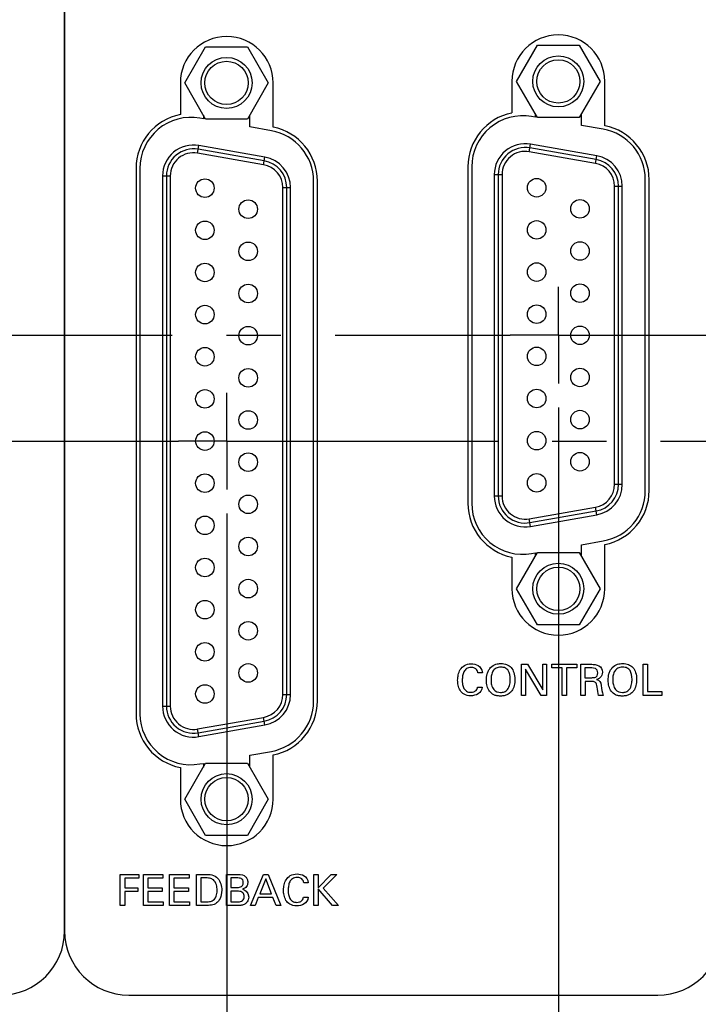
# Model space of a CAD drawing. Header units: inches. Extents: x 0 to 34, y 0 to 22.
# Tile 45 of 89: x 10.1 to 11.9, y 12.8 to 15.3. Entities that reach past the tile are written whole.
import ezdxf

# ---------------------------------------------------------------- set-up
doc = ezdxf.new("R2010")
doc.units = ezdxf.units.IN
doc.header["$LTSCALE"] = 1.87
doc.header["$MEASUREMENT"] = 0
doc.linetypes.add('CENTER', pattern=[0.6, 0.375, -0.075, 0.075, -0.075])
doc.layers.get('0').update_dxf_attribs({"linetype": 'CONTINUOUS'})
for name, color, linetype in [('DATUMCURVES', 7, 'CONTINUOUS'), ('DEFAULT_1', 7, 'CENTER'), ('DIMENSIONS', 7, 'CONTINUOUS')]:
    doc.layers.add(name, color=color, linetype=linetype)
doc.styles.get("Standard").update_dxf_attribs({"font": 'txt', "width": 0.8})
doc.dimstyles.new('DIMSTYLE_1', dxfattribs={"dimtxt": 0.125, "dimasz": 0.18, "dimexe": 0.18, "dimexo": 0.0625, "dimgap": 0.09, "dimtad": 0, "dimtih": 1, "dimtoh": 1, "dimdec": 3, "dimzin": 4, "dimdsep": 46, "dimtxsty": 'STANDARD', "dimblk": '_FILLED', "dimblk1": '_FILLED', "dimblk2": '_FILLED', "dimcen": 0.09, "dimadec": 0, "dimazin": 0, "dimtp": 0.001, "dimtm": 0.001, "dimtfac": 1, "dimtdec": 3, "dimtofl": 0, "dimtmove": 0, "dimatfit": 3, "dimldrblk": '_FILLED', "dimfxl": 1, "dimtolj": 1, "dimtzin": 4, "dimarcsym": 0})

# ---------------------------------------------------------------- blocks, each defined once
blk = doc.blocks.new('*D8')
at = {"layer": 'DIMENSIONS', "color": 2, "linetype": 'CONTINUOUS'}
blk.add_line((10.6827, 14.0311), (10.6827, 11.6911), dxfattribs=at)
at = {"layer": 'DIMENSIONS', "color": 2, "linetype": 'CONTINUOUS', "width": 0.8}
for s, p in [(']', (10.7452, 11.5286)), ('165.16', (10.7452, 10.9286)), ('[', (10.7452, 10.8286)), ('6.503', (10.7452, 10.2036))]:
    blk.add_text(s, height=0.125, rotation=90, dxfattribs=at).set_placement(p)
blk = doc.blocks.new('_FILLED')
at = {"color": 0, "linetype": 'BYBLOCK'}
blk.add_solid([(0, 0), (-1, 0.174), (-1, -0.174)], dxfattribs=at)
blk = doc.blocks.new('*D9')
at = {"layer": 'DIMENSIONS', "color": 2, "linetype": 'CONTINUOUS'}
blk.add_line((11.5407, 14.3051), (11.5407, 11.6911), dxfattribs=at)
at = {"layer": 'DIMENSIONS', "color": 2, "linetype": 'CONTINUOUS', "width": 0.8}
for s, p in [(']', (11.6032, 11.5286)), ('186.96', (11.6032, 10.9286)), ('[', (11.6032, 10.8286)), ('7.361', (11.6032, 10.2036))]:
    blk.add_text(s, height=0.125, rotation=90, dxfattribs=at).set_placement(p)
blk = doc.blocks.new('*D10')
at = {"layer": 'DIMENSIONS', "color": 2, "linetype": 'CONTINUOUS'}
blk.add_line((12.3827, 14.0311), (12.3827, 11.6911), dxfattribs=at)
at = {"layer": 'DIMENSIONS', "color": 2, "linetype": 'CONTINUOUS', "width": 0.8}
for s, p in [(']', (12.4452, 11.5286)), ('208.34', (12.4452, 10.9286)), ('[', (12.4452, 10.8286)), ('8.203', (12.4452, 10.2036))]:
    blk.add_text(s, height=0.125, rotation=90, dxfattribs=at).set_placement(p)
blk = doc.blocks.new('*D11')
at = {"layer": 'DIMENSIONS', "color": 2, "linetype": 'CONTINUOUS'}
blk.add_line((13.2407, 14.3051), (13.2407, 11.6911), dxfattribs=at)
at = {"layer": 'DIMENSIONS', "color": 2, "linetype": 'CONTINUOUS', "width": 0.8}
for s, p in [(']', (13.3032, 11.5286)), ('230.14', (13.3032, 10.9286)), ('[', (13.3032, 10.8286)), ('9.061', (13.3032, 10.2036))]:
    blk.add_text(s, height=0.125, rotation=90, dxfattribs=at).set_placement(p)

msp = doc.modelspace()

# ---------------------------------------------------------------- linework, layer by layer
at = {"color": 7, "linetype": 'CONTINUOUS'}
for p, q in [((10.5742, 15.1446), (10.6282, 15.2381)), ((10.6282, 15.2381), (10.7362, 15.2381)), ((10.7362, 15.2381), (10.7902, 15.1446)), ((11.4322, 15.1486), (11.4862, 15.2421)), ((11.4862, 15.2421), (11.5942, 15.2421)), ((11.5942, 15.2421), (11.6482, 15.1486)), ((11.4202, 15.1486), (11.4202, 15.0669)), ((11.4862, 15.0551), (11.4322, 15.1486)), ((11.6482, 15.1486), (11.5942, 15.0551)), ((11.6602, 15.0341), (11.6602, 15.1486)), ((10.5627, 15.1446), (10.5627, 15.063)), ((10.6282, 15.0511), (10.5742, 15.1446)), ((10.7902, 15.1446), (10.7362, 15.0511)), ((10.8027, 15.0303), (10.8027, 15.1446)), ((10.6222, 15.052), (10.6131, 15.0536)), ((10.6222, 15.0616), (10.6222, 15.052)), ((10.7362, 15.0511), (10.6282, 15.0511)), ((10.7422, 15.0309), (10.7422, 15.0616)), ((11.4802, 15.056), (11.4711, 15.0576)), ((11.4802, 15.0656), (11.4802, 15.056)), ((11.5942, 15.0551), (11.4862, 15.0551)), ((11.6002, 15.0349), (11.6002, 15.0656)), ((10.7981, 15.021), (10.7422, 15.0309)), ((11.6561, 15.025), (11.6002, 15.0349)), ((10.6071, 14.9632), (10.6106, 14.9829)), ((10.7799, 14.9429), (10.6088, 14.9731)), ((10.7816, 14.9528), (10.6106, 14.9829)), ((11.4651, 14.9667), (11.4686, 14.9864)), ((11.6379, 14.9464), (11.4668, 14.9766)), ((11.6396, 14.9563), (11.4686, 14.9864)), ((10.7781, 14.9331), (10.6071, 14.9632)), ((10.7781, 14.9331), (10.7816, 14.9528)), ((11.6361, 14.9366), (11.4651, 14.9667)), ((11.6361, 14.9366), (11.6396, 14.9563)), ((10.4482, 14.9236), (10.4482, 13.5136)), ((10.4582, 14.9236), (10.4582, 13.5136)), ((11.3062, 14.9276), (11.3062, 14.0576)), ((11.3162, 14.9276), (11.3162, 14.0576)), ((10.5167, 14.9041), (10.5367, 14.9041)), ((10.5167, 14.9041), (10.5167, 13.5331)), ((10.5267, 14.9041), (10.5267, 13.5331)), ((10.5367, 14.9041), (10.5367, 13.5331)), ((11.3747, 14.9076), (11.3947, 14.9076)), ((11.3747, 14.9076), (11.3747, 14.0766)), ((11.3847, 14.9076), (11.3847, 14.0766)), ((11.3947, 14.9076), (11.3947, 14.0766)), ((11.7652, 14.0903), (11.7652, 14.895)), ((11.7752, 14.0906), (11.7752, 14.8946)), ((10.8277, 14.874), (10.8477, 14.874)), ((10.8277, 13.5633), (10.8277, 14.874)), ((10.8377, 13.5633), (10.8377, 14.874)), ((10.8477, 13.5633), (10.8477, 14.874)), ((10.9072, 13.5463), (10.9072, 14.891)), ((10.9172, 13.5466), (10.9172, 14.8906)), ((11.6857, 14.8775), (11.7057, 14.8775)), ((11.6857, 14.1068), (11.6857, 14.8775)), ((11.6957, 14.1068), (11.6957, 14.8775)), ((11.7057, 14.1068), (11.7057, 14.8775)), ((11.6857, 14.1068), (11.7057, 14.1068)), ((11.3747, 14.0766), (11.3947, 14.0766)), ((11.4651, 14.0176), (11.6361, 14.0477)), ((11.4668, 14.0077), (11.6379, 14.0379)), ((11.4686, 13.9979), (11.6396, 14.028)), ((11.6396, 14.028), (11.6361, 14.0477)), ((11.4686, 13.9979), (11.4651, 14.0176)), ((11.6002, 13.9504), (11.6561, 13.9603)), ((11.4322, 13.8366), (11.4862, 13.9301)), ((11.4711, 13.9276), (11.4802, 13.9292)), ((11.4802, 13.9292), (11.4802, 13.9197)), ((11.4862, 13.9301), (11.5942, 13.9301)), ((11.5942, 13.9301), (11.6482, 13.8366)), ((11.6002, 13.9197), (11.6002, 13.9504)), ((11.6602, 13.8366), (11.6602, 13.9512)), ((11.4202, 13.9184), (11.4202, 13.8366)), ((11.4862, 13.7431), (11.4322, 13.8366)), ((11.6482, 13.8366), (11.5942, 13.7431)), ((11.5942, 13.7431), (11.4862, 13.7431)), ((10.8277, 13.5633), (10.8477, 13.5633)), ((10.5167, 13.5331), (10.5367, 13.5331)), ((10.6071, 13.4741), (10.7781, 13.5042)), ((10.6088, 13.4642), (10.7799, 13.4944)), ((10.7816, 13.4845), (10.7781, 13.5042)), ((10.6106, 13.4544), (10.6071, 13.4741)), ((10.6106, 13.4544), (10.7816, 13.4845)), ((10.7422, 13.4064), (10.7981, 13.4163)), ((10.7422, 13.3757), (10.7422, 13.4064)), ((10.8027, 13.2926), (10.8027, 13.407)), ((10.5627, 13.3743), (10.5627, 13.2926)), ((10.5742, 13.2926), (10.6282, 13.3861)), ((10.6131, 13.3836), (10.6222, 13.3852)), ((10.6222, 13.3852), (10.6222, 13.3757)), ((10.6282, 13.3861), (10.7362, 13.3861)), ((10.7362, 13.3861), (10.7902, 13.2926)), ((10.6282, 13.1991), (10.5742, 13.2926)), ((10.7902, 13.2926), (10.7362, 13.1991)), ((10.7362, 13.1991), (10.6282, 13.1991))]:
    msp.add_line(p, q, dxfattribs=at)
for centre, radius in [((10.6822, 15.1446), 0.066), ((10.6822, 15.1446), 0.056), ((11.5402, 15.1486), 0.066), ((11.5402, 15.1486), 0.056), ((10.6262, 14.8726), 0.024), ((11.4842, 14.8736), 0.024), ((11.5962, 14.8191), 0.024), ((10.7382, 14.8181), 0.024), ((10.6262, 14.7636), 0.024), ((11.4842, 14.7646), 0.024), ((10.7382, 14.7091), 0.024), ((11.5962, 14.7101), 0.024), ((10.6262, 14.6546), 0.024), ((11.4842, 14.6556), 0.024), ((10.7382, 14.6001), 0.024), ((11.5962, 14.6011), 0.024), ((10.6262, 14.5456), 0.024), ((11.4842, 14.5466), 0.024), ((10.7382, 14.4911), 0.024), ((11.5962, 14.4921), 0.024), ((10.6262, 14.4366), 0.024), ((11.4842, 14.4376), 0.024), ((10.7382, 14.3821), 0.024), ((11.5962, 14.3831), 0.024), ((10.6262, 14.3276), 0.024), ((11.4842, 14.3286), 0.024), ((10.7382, 14.2731), 0.024), ((11.5962, 14.2741), 0.024), ((10.6262, 14.2186), 0.024), ((11.4842, 14.2196), 0.024), ((10.7382, 14.1641), 0.024), ((11.5962, 14.1651), 0.024), ((10.6262, 14.1096), 0.024), ((11.4842, 14.1106), 0.024), ((10.7382, 14.0551), 0.024), ((10.6262, 14.0006), 0.024), ((10.7382, 13.9461), 0.024), ((10.6262, 13.8916), 0.024), ((11.5402, 13.8366), 0.066), ((11.5402, 13.8366), 0.056), ((10.7382, 13.8371), 0.024), ((10.6262, 13.7826), 0.024), ((10.7382, 13.7281), 0.024), ((10.6262, 13.6736), 0.024), ((10.7382, 13.6191), 0.024), ((10.6262, 13.5646), 0.024), ((10.6822, 13.2926), 0.066), ((10.6822, 13.2926), 0.056)]:
    msp.add_circle(centre, radius, dxfattribs=at)
for centre, radius, start, end in [((10.6827, 15.1446), 0.12, 0, 180), ((11.5402, 15.1486), 0.12, 0, 180), ((10.5902, 14.9236), 0.142, 101.1666, 180), ((10.5902, 14.9236), 0.132, 80, 180), ((11.4482, 14.9276), 0.142, 101.3723, 180), ((11.4482, 14.9276), 0.132, 80, 180), ((10.7752, 14.891), 0.132, 0, 80), ((10.7747, 14.8906), 0.1425, 0, 78.6839), ((11.6332, 14.895), 0.132, 0, 80), ((11.6332, 14.8946), 0.142, 0, 79.039), ((10.5967, 14.9041), 0.08, 80, 180), ((10.5967, 14.9041), 0.07, 80, 180), ((11.4547, 14.9076), 0.08, 80, 180), ((11.4547, 14.9076), 0.07, 80, 180), ((10.5967, 14.9041), 0.06, 80, 180), ((10.7677, 14.874), 0.08, 0, 80), ((11.4547, 14.9076), 0.06, 80, 180), ((11.6257, 14.8775), 0.07, 0, 80), ((11.6257, 14.8775), 0.08, 0, 80), ((10.7677, 14.874), 0.06, 0, 80), ((10.7677, 14.874), 0.07, 0, 80), ((11.6257, 14.8775), 0.06, 0, 80), ((11.6257, 14.1068), 0.06, 280, 360), ((11.6257, 14.1068), 0.07, 280, 360), ((11.6257, 14.1068), 0.08, 280, 360), ((11.6332, 14.0903), 0.132, 280, 360), ((11.6332, 14.0906), 0.142, 280.961, 360), ((11.4482, 14.0576), 0.142, 180, 258.6277), ((11.4482, 14.0576), 0.132, 180, 280), ((11.4547, 14.0766), 0.08, 180, 280), ((11.4547, 14.0766), 0.07, 180, 280), ((11.4547, 14.0766), 0.06, 180, 280), ((11.5402, 13.8366), 0.12, 180, 360), ((10.7677, 13.5633), 0.06, 280, 360), ((10.7677, 13.5633), 0.07, 280, 360), ((10.7677, 13.5633), 0.08, 280, 360), ((10.7752, 13.5463), 0.132, 280, 360), ((10.7747, 13.5466), 0.1425, 281.3161, 360), ((10.5967, 13.5331), 0.08, 180, 280), ((10.5967, 13.5331), 0.07, 180, 280), ((10.5967, 13.5331), 0.06, 180, 280), ((10.5902, 13.5136), 0.142, 180, 258.8334), ((10.5902, 13.5136), 0.132, 180, 280), ((10.6827, 13.2926), 0.12, 180, 360)]:
    msp.add_arc(centre, radius, start, end, dxfattribs=at)
at = {"layer": 'DATUMCURVES', "color": 40, "linetype": 'CONTINUOUS'}
for points in [[(10.2634, 12.9518, 0.334), (10.2634, 12.9518, 0.334), (10.2634, 16.6488, 0.334), (10.2634, 16.6488, 0.334)], [(10.2634, 16.6488, 0.334), (10.2634, 16.6488, 0.334), (10.2634, 12.9518, 0.334), (10.2634, 12.9518, 0.334)], [(11.4449, 13.6413, 0.334), (11.4449, 13.6413, 0.334), (11.4603, 13.6413, 0.334), (11.4603, 13.6413, 0.334)], [(11.4449, 13.5611, 0.334), (11.4449, 13.5611, 0.334), (11.4449, 13.6413, 0.334), (11.4449, 13.6413, 0.334)], [(11.4958, 13.5611, 0.334), (11.4958, 13.5611, 0.334), (11.455, 13.6292, 0.334), (11.455, 13.6292, 0.334)], [(11.455, 13.6292, 0.334), (11.455, 13.6292, 0.334), (11.455, 13.5611, 0.334), (11.455, 13.5611, 0.334)], [(11.4603, 13.6413, 0.334), (11.4603, 13.6413, 0.334), (11.4998, 13.575, 0.334), (11.4998, 13.575, 0.334)], [(11.4998, 13.575, 0.334), (11.4998, 13.575, 0.334), (11.4998, 13.6413, 0.334), (11.4998, 13.6413, 0.334)], [(11.4998, 13.6413, 0.334), (11.4998, 13.6413, 0.334), (11.51, 13.6413, 0.334), (11.51, 13.6413, 0.334)], [(11.51, 13.6413, 0.334), (11.51, 13.6413, 0.334), (11.51, 13.5611, 0.334), (11.51, 13.5611, 0.334)], [(11.5231, 13.6319, 0.334), (11.5231, 13.6319, 0.334), (11.5231, 13.6413, 0.334), (11.5231, 13.6413, 0.334)], [(11.5231, 13.6413, 0.334), (11.5231, 13.6413, 0.334), (11.5879, 13.6413, 0.334), (11.5879, 13.6413, 0.334)], [(11.55, 13.6319, 0.334), (11.55, 13.6319, 0.334), (11.5231, 13.6319, 0.334), (11.5231, 13.6319, 0.334)], [(11.55, 13.5611, 0.334), (11.55, 13.5611, 0.334), (11.55, 13.6319, 0.334), (11.55, 13.6319, 0.334)], [(11.5879, 13.6319, 0.334), (11.5879, 13.6319, 0.334), (11.561, 13.6319, 0.334), (11.561, 13.6319, 0.334)], [(11.561, 13.6319, 0.334), (11.561, 13.6319, 0.334), (11.561, 13.5611, 0.334), (11.561, 13.5611, 0.334)], [(11.5879, 13.6413, 0.334), (11.5879, 13.6413, 0.334), (11.5879, 13.6319, 0.334), (11.5879, 13.6319, 0.334)], [(11.5982, 13.6413, 0.334), (11.5982, 13.6413, 0.334), (11.6269, 13.6413, 0.334), (11.6269, 13.6413, 0.334)], [(11.5982, 13.5611, 0.334), (11.5982, 13.5611, 0.334), (11.5982, 13.6413, 0.334), (11.5982, 13.6413, 0.334)], [(11.6265, 13.632, 0.334), (11.6265, 13.632, 0.334), (11.609, 13.632, 0.334), (11.609, 13.632, 0.334)], [(11.609, 13.632, 0.334), (11.609, 13.632, 0.334), (11.609, 13.6068, 0.334), (11.609, 13.6068, 0.334)], [(11.6425, 13.619, 0.334), (11.6425, 13.632, 0.334), (11.631, 13.632, 0.334), (11.6265, 13.632, 0.334)], [(11.7595, 13.6413, 0.334), (11.7595, 13.6413, 0.334), (11.7705, 13.6413, 0.334), (11.7705, 13.6413, 0.334)], [(11.7595, 13.5611, 0.334), (11.7595, 13.5611, 0.334), (11.7595, 13.6413, 0.334), (11.7595, 13.6413, 0.334)], [(11.7705, 13.6413, 0.334), (11.7705, 13.6413, 0.334), (11.7705, 13.571, 0.334), (11.7705, 13.571, 0.334)], [(11.3438, 13.6196, 0.334), (11.3438, 13.6196, 0.334), (11.3319, 13.6196, 0.334), (11.3319, 13.6196, 0.334)], [(11.609, 13.6068, 0.334), (11.609, 13.6068, 0.334), (11.6265, 13.6068, 0.334), (11.6265, 13.6068, 0.334)], [(11.6232, 13.5973, 0.334), (11.6232, 13.5973, 0.334), (11.6092, 13.5973, 0.334), (11.6092, 13.5973, 0.334)], [(11.6092, 13.5973, 0.334), (11.6092, 13.5973, 0.334), (11.6092, 13.5611, 0.334), (11.6092, 13.5611, 0.334)], [(11.6265, 13.6068, 0.334), (11.6278, 13.6068, 0.334), (11.6341, 13.6068, 0.334), (11.6371, 13.6085, 0.334)], [(11.6371, 13.6085, 0.334), (11.6387, 13.6094, 0.334), (11.6425, 13.6123, 0.334), (11.6425, 13.619, 0.334)], [(11.6391, 13.6018, 0.334), (11.6468, 13.5998, 0.334), (11.6502, 13.5963, 0.334), (11.6513, 13.5863, 0.334)], [(11.3313, 13.5822, 0.334), (11.3313, 13.5822, 0.334), (11.3435, 13.5822, 0.334), (11.3435, 13.5822, 0.334)], [(11.6513, 13.5863, 0.334), (11.6524, 13.5769, 0.334), (11.6532, 13.57, 0.334), (11.6563, 13.5611, 0.334)], [(11.7705, 13.571, 0.334), (11.7705, 13.571, 0.334), (11.8079, 13.571, 0.334), (11.8079, 13.571, 0.334)], [(11.8079, 13.571, 0.334), (11.8079, 13.571, 0.334), (11.8079, 13.5611, 0.334), (11.8079, 13.5611, 0.334)], [(11.455, 13.5611, 0.334), (11.455, 13.5611, 0.334), (11.4449, 13.5611, 0.334), (11.4449, 13.5611, 0.334)], [(11.51, 13.5611, 0.334), (11.51, 13.5611, 0.334), (11.4958, 13.5611, 0.334), (11.4958, 13.5611, 0.334)], [(11.561, 13.5611, 0.334), (11.561, 13.5611, 0.334), (11.55, 13.5611, 0.334), (11.55, 13.5611, 0.334)], [(11.6092, 13.5611, 0.334), (11.6092, 13.5611, 0.334), (11.5982, 13.5611, 0.334), (11.5982, 13.5611, 0.334)], [(11.6563, 13.5611, 0.334), (11.6563, 13.5611, 0.334), (11.6444, 13.5611, 0.334), (11.6444, 13.5611, 0.334)], [(11.8079, 13.5611, 0.334), (11.8079, 13.5611, 0.334), (11.7595, 13.5611, 0.334), (11.7595, 13.5611, 0.334)], [(10.4075, 13.0981, 0.334), (10.4075, 13.0981, 0.334), (10.4553, 13.0981, 0.334), (10.4553, 13.0981, 0.334)], [(10.4075, 13.0179, 0.334), (10.4075, 13.0179, 0.334), (10.4075, 13.0981, 0.334), (10.4075, 13.0981, 0.334)], [(10.4553, 13.0886, 0.334), (10.4553, 13.0886, 0.334), (10.4189, 13.0886, 0.334), (10.4189, 13.0886, 0.334)], [(10.4189, 13.0886, 0.334), (10.4189, 13.0886, 0.334), (10.4189, 13.0636, 0.334), (10.4189, 13.0636, 0.334)], [(10.4553, 13.0981, 0.334), (10.4553, 13.0981, 0.334), (10.4553, 13.0886, 0.334), (10.4553, 13.0886, 0.334)], [(10.4672, 13.0981, 0.334), (10.4672, 13.0981, 0.334), (10.5175, 13.0981, 0.334), (10.5175, 13.0981, 0.334)], [(10.4672, 13.0179, 0.334), (10.4672, 13.0179, 0.334), (10.4672, 13.0981, 0.334), (10.4672, 13.0981, 0.334)], [(10.5175, 13.0886, 0.334), (10.5175, 13.0886, 0.334), (10.4783, 13.0886, 0.334), (10.4783, 13.0886, 0.334)], [(10.4783, 13.0886, 0.334), (10.4783, 13.0886, 0.334), (10.4783, 13.0636, 0.334), (10.4783, 13.0636, 0.334)], [(10.5175, 13.0981, 0.334), (10.5175, 13.0981, 0.334), (10.5175, 13.0886, 0.334), (10.5175, 13.0886, 0.334)], [(10.5351, 13.0981, 0.334), (10.5351, 13.0981, 0.334), (10.5854, 13.0981, 0.334), (10.5854, 13.0981, 0.334)], [(10.5351, 13.0179, 0.334), (10.5351, 13.0179, 0.334), (10.5351, 13.0981, 0.334), (10.5351, 13.0981, 0.334)], [(10.5854, 13.0886, 0.334), (10.5854, 13.0886, 0.334), (10.5462, 13.0886, 0.334), (10.5462, 13.0886, 0.334)], [(10.5462, 13.0886, 0.334), (10.5462, 13.0886, 0.334), (10.5462, 13.0636, 0.334), (10.5462, 13.0636, 0.334)], [(10.5854, 13.0981, 0.334), (10.5854, 13.0981, 0.334), (10.5854, 13.0886, 0.334), (10.5854, 13.0886, 0.334)], [(10.6043, 13.0981, 0.334), (10.6043, 13.0981, 0.334), (10.6275, 13.0981, 0.334), (10.6275, 13.0981, 0.334)], [(10.6043, 13.0179, 0.334), (10.6043, 13.0179, 0.334), (10.6043, 13.0981, 0.334), (10.6043, 13.0981, 0.334)], [(10.6288, 13.0889, 0.334), (10.6288, 13.0889, 0.334), (10.6154, 13.0889, 0.334), (10.6154, 13.0889, 0.334)], [(10.6154, 13.0889, 0.334), (10.6154, 13.0889, 0.334), (10.6154, 13.027, 0.334), (10.6154, 13.027, 0.334)], [(10.6825, 13.0981, 0.334), (10.6825, 13.0981, 0.334), (10.7112, 13.0981, 0.334), (10.7112, 13.0981, 0.334)], [(10.6825, 13.0179, 0.334), (10.6825, 13.0179, 0.334), (10.6825, 13.0981, 0.334), (10.6825, 13.0981, 0.334)], [(10.7093, 13.089, 0.334), (10.7093, 13.089, 0.334), (10.6933, 13.089, 0.334), (10.6933, 13.089, 0.334)], [(10.6933, 13.089, 0.334), (10.6933, 13.089, 0.334), (10.6933, 13.0642, 0.334), (10.6933, 13.0642, 0.334)], [(10.7443, 13.0179, 0.334), (10.7443, 13.0179, 0.334), (10.7781, 13.0981, 0.334), (10.7781, 13.0981, 0.334)], [(10.7835, 13.0871, 0.334), (10.7835, 13.0871, 0.334), (10.768, 13.0477, 0.334), (10.768, 13.0477, 0.334)], [(10.7781, 13.0981, 0.334), (10.7781, 13.0981, 0.334), (10.79, 13.0981, 0.334), (10.79, 13.0981, 0.334)], [(10.7983, 13.0477, 0.334), (10.7983, 13.0477, 0.334), (10.7835, 13.0871, 0.334), (10.7835, 13.0871, 0.334)], [(10.79, 13.0981, 0.334), (10.79, 13.0981, 0.334), (10.8224, 13.0179, 0.334), (10.8224, 13.0179, 0.334)], [(10.908, 13.0981, 0.334), (10.908, 13.0981, 0.334), (10.919, 13.0981, 0.334), (10.919, 13.0981, 0.334)], [(10.908, 13.0179, 0.334), (10.908, 13.0179, 0.334), (10.908, 13.0981, 0.334), (10.908, 13.0981, 0.334)], [(10.919, 13.0981, 0.334), (10.919, 13.0981, 0.334), (10.919, 13.063, 0.334), (10.919, 13.063, 0.334)], [(10.919, 13.063, 0.334), (10.919, 13.063, 0.334), (10.9524, 13.0981, 0.334), (10.9524, 13.0981, 0.334)], [(10.9676, 13.0981, 0.334), (10.9676, 13.0981, 0.334), (10.9318, 13.0622, 0.334), (10.9318, 13.0622, 0.334)], [(10.9524, 13.0981, 0.334), (10.9524, 13.0981, 0.334), (10.9676, 13.0981, 0.334), (10.9676, 13.0981, 0.334)], [(10.4189, 13.0636, 0.334), (10.4189, 13.0636, 0.334), (10.4532, 13.0636, 0.334), (10.4532, 13.0636, 0.334)], [(10.4532, 13.0636, 0.334), (10.4532, 13.0636, 0.334), (10.4532, 13.0543, 0.334), (10.4532, 13.0543, 0.334)], [(10.4783, 13.0636, 0.334), (10.4783, 13.0636, 0.334), (10.5157, 13.0636, 0.334), (10.5157, 13.0636, 0.334)], [(10.5157, 13.0636, 0.334), (10.5157, 13.0636, 0.334), (10.5157, 13.0543, 0.334), (10.5157, 13.0543, 0.334)], [(10.5462, 13.0636, 0.334), (10.5462, 13.0636, 0.334), (10.5835, 13.0636, 0.334), (10.5835, 13.0636, 0.334)], [(10.5835, 13.0636, 0.334), (10.5835, 13.0636, 0.334), (10.5835, 13.0543, 0.334), (10.5835, 13.0543, 0.334)], [(10.6933, 13.0642, 0.334), (10.6933, 13.0642, 0.334), (10.7089, 13.0642, 0.334), (10.7089, 13.0642, 0.334)], [(10.8935, 13.0764, 0.334), (10.8935, 13.0764, 0.334), (10.8817, 13.0764, 0.334), (10.8817, 13.0764, 0.334)], [(10.956, 13.0179, 0.334), (10.956, 13.0179, 0.334), (10.919, 13.0604, 0.334), (10.919, 13.0604, 0.334)], [(10.919, 13.0604, 0.334), (10.919, 13.0604, 0.334), (10.919, 13.0179, 0.334), (10.919, 13.0179, 0.334)], [(10.9318, 13.0622, 0.334), (10.9318, 13.0622, 0.334), (10.9715, 13.0179, 0.334), (10.9715, 13.0179, 0.334)], [(10.4532, 13.0543, 0.334), (10.4532, 13.0543, 0.334), (10.4189, 13.0543, 0.334), (10.4189, 13.0543, 0.334)], [(10.4189, 13.0543, 0.334), (10.4189, 13.0543, 0.334), (10.4189, 13.0179, 0.334), (10.4189, 13.0179, 0.334)], [(10.5157, 13.0543, 0.334), (10.5157, 13.0543, 0.334), (10.4783, 13.0543, 0.334), (10.4783, 13.0543, 0.334)], [(10.4783, 13.0543, 0.334), (10.4783, 13.0543, 0.334), (10.4783, 13.0276, 0.334), (10.4783, 13.0276, 0.334)], [(10.5835, 13.0543, 0.334), (10.5835, 13.0543, 0.334), (10.5462, 13.0543, 0.334), (10.5462, 13.0543, 0.334)], [(10.5462, 13.0543, 0.334), (10.5462, 13.0543, 0.334), (10.5462, 13.0276, 0.334), (10.5462, 13.0276, 0.334)], [(10.7128, 13.0546, 0.334), (10.7128, 13.0546, 0.334), (10.6933, 13.0546, 0.334), (10.6933, 13.0546, 0.334)], [(10.6933, 13.0546, 0.334), (10.6933, 13.0546, 0.334), (10.6933, 13.0269, 0.334), (10.6933, 13.0269, 0.334)], [(10.7235, 13.0597, 0.334), (10.7282, 13.0584, 0.334), (10.7395, 13.0551, 0.334), (10.7395, 13.0397, 0.334)], [(10.7644, 13.0387, 0.334), (10.7644, 13.0387, 0.334), (10.7558, 13.0179, 0.334), (10.7558, 13.0179, 0.334)], [(10.8017, 13.0387, 0.334), (10.8017, 13.0387, 0.334), (10.7644, 13.0387, 0.334), (10.7644, 13.0387, 0.334)], [(10.768, 13.0477, 0.334), (10.768, 13.0477, 0.334), (10.7983, 13.0477, 0.334), (10.7983, 13.0477, 0.334)], [(10.8103, 13.0179, 0.334), (10.8103, 13.0179, 0.334), (10.8017, 13.0387, 0.334), (10.8017, 13.0387, 0.334)], [(10.8811, 13.039, 0.334), (10.8811, 13.039, 0.334), (10.8933, 13.039, 0.334), (10.8933, 13.039, 0.334)], [(10.4189, 13.0179, 0.334), (10.4189, 13.0179, 0.334), (10.4075, 13.0179, 0.334), (10.4075, 13.0179, 0.334)], [(10.5184, 13.0179, 0.334), (10.5184, 13.0179, 0.334), (10.4672, 13.0179, 0.334), (10.4672, 13.0179, 0.334)], [(10.4783, 13.0276, 0.334), (10.4783, 13.0276, 0.334), (10.5184, 13.0276, 0.334), (10.5184, 13.0276, 0.334)], [(10.5184, 13.0276, 0.334), (10.5184, 13.0276, 0.334), (10.5184, 13.0179, 0.334), (10.5184, 13.0179, 0.334)], [(10.5863, 13.0179, 0.334), (10.5863, 13.0179, 0.334), (10.5351, 13.0179, 0.334), (10.5351, 13.0179, 0.334)], [(10.5462, 13.0276, 0.334), (10.5462, 13.0276, 0.334), (10.5863, 13.0276, 0.334), (10.5863, 13.0276, 0.334)], [(10.5863, 13.0276, 0.334), (10.5863, 13.0276, 0.334), (10.5863, 13.0179, 0.334), (10.5863, 13.0179, 0.334)], [(10.6269, 13.0179, 0.334), (10.6269, 13.0179, 0.334), (10.6043, 13.0179, 0.334), (10.6043, 13.0179, 0.334)], [(10.6154, 13.027, 0.334), (10.6154, 13.027, 0.334), (10.6263, 13.027, 0.334), (10.6263, 13.027, 0.334)], [(10.7118, 13.0179, 0.334), (10.7118, 13.0179, 0.334), (10.6825, 13.0179, 0.334), (10.6825, 13.0179, 0.334)], [(10.6933, 13.0269, 0.334), (10.6933, 13.0269, 0.334), (10.7123, 13.0269, 0.334), (10.7123, 13.0269, 0.334)], [(10.7558, 13.0179, 0.334), (10.7558, 13.0179, 0.334), (10.7443, 13.0179, 0.334), (10.7443, 13.0179, 0.334)], [(10.8224, 13.0179, 0.334), (10.8224, 13.0179, 0.334), (10.8103, 13.0179, 0.334), (10.8103, 13.0179, 0.334)], [(10.919, 13.0179, 0.334), (10.919, 13.0179, 0.334), (10.908, 13.0179, 0.334), (10.908, 13.0179, 0.334)], [(10.9715, 13.0179, 0.334), (10.9715, 13.0179, 0.334), (10.956, 13.0179, 0.334), (10.956, 13.0179, 0.334)], [(10.0974, 12.7858, 0.334), (10.1887, 12.7858, 0.334), (10.2634, 12.8605, 0.334), (10.2634, 12.9518, 0.334)], [(10.2634, 12.9518, 0.334), (10.2634, 12.8605, 0.334), (10.338, 12.7858, 0.334), (10.4294, 12.7858, 0.334)], [(11.7973, 12.7858, 0.334), (11.8887, 12.7858, 0.334), (11.9633, 12.8605, 0.334), (11.9633, 12.9518, 0.334)], [(10.4294, 12.7858, 0.334), (10.4294, 12.7858, 0.334), (11.7973, 12.7858, 0.334), (11.7973, 12.7858, 0.334)]]:
    msp.add_open_spline(points, degree=3, dxfattribs=at)
for points, knots in [([(11.2803, 13.6081, 0.334), (11.2806, 13.6101, 0.334), (11.2817, 13.6166, 0.334), (11.2876, 13.633, 0.334), (11.3038, 13.6451, 0.334), (11.3343, 13.6402, 0.334), (11.343, 13.6288, 0.334), (11.3438, 13.6196, 0.334)], [0, 0, 0, 0, 0.085422, 0.284739, 0.683373, 0.841687, 1, 1, 1, 1]), ([(11.3319, 13.6196, 0.334), (11.3317, 13.621, 0.334), (11.3309, 13.6263, 0.334), (11.3245, 13.6321, 0.334), (11.316, 13.634, 0.334), (11.3077, 13.6329, 0.334), (11.301, 13.6296, 0.334), (11.2953, 13.6224, 0.334), (11.2922, 13.6112, 0.334), (11.2916, 13.6004, 0.334), (11.292, 13.5938, 0.334), (11.2925, 13.5907, 0.334)], [0, 0, 0, 0, 0.195699, 0.293549, 0.391398, 0.452608, 0.513818, 0.636237, 0.758657, 0.881077, 1, 1, 1, 1]), ([(11.4171, 13.5692, 0.334), (11.4147, 13.5667, 0.334), (11.4098, 13.563, 0.334), (11.4008, 13.5599, 0.334), (11.3908, 13.5589, 0.334), (11.3809, 13.5598, 0.334), (11.3707, 13.5632, 0.334), (11.3614, 13.5709, 0.334), (11.3556, 13.5846, 0.334), (11.3539, 13.599, 0.334), (11.3551, 13.6137, 0.334), (11.359, 13.625, 0.334), (11.3628, 13.6304, 0.334), (11.3648, 13.6327, 0.334)], [0, 0, 0, 0, 0.098381, 0.168654, 0.238926, 0.306193, 0.373461, 0.507996, 0.642531, 0.777066, 0.888533, 0.944266, 1, 1, 1, 1]), ([(11.3648, 13.6327, 0.334), (11.3691, 13.6375, 0.334), (11.3786, 13.6424, 0.334), (11.3942, 13.6441, 0.334), (11.407, 13.6416, 0.334), (11.4187, 13.6337, 0.334), (11.426, 13.6209, 0.334), (11.4285, 13.6038, 0.334), (11.4267, 13.5859, 0.334), (11.4222, 13.5752, 0.334), (11.4181, 13.5703, 0.334), (11.4171, 13.5692, 0.334)], [0, 0, 0, 0, 0.093801, 0.187602, 0.327604, 0.467605, 0.607607, 0.747608, 0.857344, 0.967079, 1, 1, 1, 1]), ([(11.416, 13.6021, 0.334), (11.416, 13.6112, 0.334), (11.4137, 13.6232, 0.334), (11.404, 13.6324, 0.334), (11.3937, 13.6346, 0.334), (11.3844, 13.6336, 0.334), (11.3771, 13.6308, 0.334), (11.3706, 13.6244, 0.334), (11.3668, 13.6136, 0.334), (11.3661, 13.605, 0.334), (11.3661, 13.6003, 0.334), (11.3661, 13.5998, 0.334)], [0, 0, 0, 0, 0.233289, 0.349934, 0.466579, 0.531337, 0.596096, 0.725614, 0.855132, 0.984649, 1, 1, 1, 1]), ([(11.6269, 13.6413, 0.334), (11.631, 13.6413, 0.334), (11.6482, 13.6406, 0.334), (11.6569, 13.6217, 0.334), (11.6494, 13.6051, 0.334), (11.6415, 13.6024, 0.334), (11.6391, 13.6018, 0.334)], [0, 0, 0, 0, 0.265602, 0.534407, 0.770988, 1, 1, 1, 1]), ([(11.732, 13.5692, 0.334), (11.7296, 13.5667, 0.334), (11.7247, 13.563, 0.334), (11.7157, 13.5599, 0.334), (11.7057, 13.5589, 0.334), (11.6958, 13.5598, 0.334), (11.6856, 13.5632, 0.334), (11.6763, 13.5709, 0.334), (11.6704, 13.5846, 0.334), (11.6688, 13.599, 0.334), (11.67, 13.6137, 0.334), (11.6739, 13.625, 0.334), (11.6777, 13.6304, 0.334), (11.6797, 13.6327, 0.334)], [0, 0, 0, 0, 0.098378, 0.168647, 0.238917, 0.306185, 0.373454, 0.50799, 0.642527, 0.777063, 0.888532, 0.944266, 1, 1, 1, 1]), ([(11.6797, 13.6327, 0.334), (11.684, 13.6375, 0.334), (11.6935, 13.6424, 0.334), (11.7091, 13.6441, 0.334), (11.7219, 13.6416, 0.334), (11.7336, 13.6337, 0.334), (11.7409, 13.6209, 0.334), (11.7433, 13.6038, 0.334), (11.7416, 13.5859, 0.334), (11.7371, 13.5752, 0.334), (11.733, 13.5703, 0.334), (11.732, 13.5692, 0.334)], [0, 0, 0, 0, 0.093787, 0.187573, 0.32758, 0.467587, 0.607593, 0.7476, 0.857339, 0.967078, 1, 1, 1, 1]), ([(11.7309, 13.6021, 0.334), (11.7309, 13.6112, 0.334), (11.7285, 13.6232, 0.334), (11.7189, 13.6324, 0.334), (11.7086, 13.6346, 0.334), (11.6993, 13.6336, 0.334), (11.6919, 13.6308, 0.334), (11.6855, 13.6244, 0.334), (11.6816, 13.6136, 0.334), (11.6809, 13.605, 0.334), (11.681, 13.6003, 0.334), (11.681, 13.5998, 0.334)], [0, 0, 0, 0, 0.233307, 0.349961, 0.466614, 0.531369, 0.596123, 0.725632, 0.855141, 0.98465, 1, 1, 1, 1]), ([(11.3435, 13.5822, 0.334), (11.3427, 13.5743, 0.334), (11.3348, 13.5631, 0.334), (11.3126, 13.5583, 0.334), (11.2951, 13.563, 0.334), (11.2853, 13.5737, 0.334), (11.2805, 13.5876, 0.334), (11.2797, 13.5988, 0.334), (11.28, 13.6055, 0.334), (11.2803, 13.6081, 0.334)], [0, 0, 0, 0, 0.14845, 0.296901, 0.44908, 0.60126, 0.753439, 0.905619, 1, 1, 1, 1]), ([(11.3661, 13.5998, 0.334), (11.3662, 13.5958, 0.334), (11.3671, 13.5873, 0.334), (11.3704, 13.5794, 0.334), (11.3732, 13.576, 0.334)], [0, 0, 0, 0, 0.470588, 1, 1, 1, 1]), ([(11.3732, 13.576, 0.334), (11.3778, 13.5703, 0.334), (11.3881, 13.5678, 0.334), (11.4008, 13.5695, 0.334), (11.4106, 13.5761, 0.334), (11.4157, 13.5904, 0.334), (11.416, 13.5994, 0.334), (11.416, 13.6021, 0.334)], [0, 0, 0, 0, 0.284608, 0.432124, 0.579639, 0.78982, 1, 1, 1, 1]), ([(11.6444, 13.5611, 0.334), (11.6427, 13.5664, 0.334), (11.6408, 13.5848, 0.334), (11.6382, 13.5955, 0.334), (11.6299, 13.5973, 0.334), (11.6232, 13.5973, 0.334)], [0, 0, 0, 0, 0.344394, 0.672197, 1, 1, 1, 1]), ([(11.681, 13.5998, 0.334), (11.6811, 13.5958, 0.334), (11.682, 13.5873, 0.334), (11.6853, 13.5794, 0.334), (11.6881, 13.576, 0.334)], [0, 0, 0, 0, 0.470588, 1, 1, 1, 1]), ([(11.6881, 13.576, 0.334), (11.6927, 13.5703, 0.334), (11.703, 13.5678, 0.334), (11.7156, 13.5695, 0.334), (11.7255, 13.5761, 0.334), (11.7306, 13.5904, 0.334), (11.7309, 13.5994, 0.334), (11.7309, 13.6021, 0.334)], [0, 0, 0, 0, 0.284623, 0.432146, 0.579669, 0.789835, 1, 1, 1, 1]), ([(11.2925, 13.5907, 0.334), (11.2925, 13.5902, 0.334), (11.2933, 13.586, 0.334), (11.2957, 13.5786, 0.334), (11.3023, 13.571, 0.334), (11.3122, 13.5685, 0.334), (11.3216, 13.5695, 0.334), (11.3295, 13.5744, 0.334), (11.331, 13.5803, 0.334), (11.3313, 13.5822, 0.334)], [0, 0, 0, 0, 0.027866, 0.222929, 0.417992, 0.613055, 0.717242, 0.821429, 1, 1, 1, 1]), ([(10.6275, 13.0981, 0.334), (10.6329, 13.0981, 0.334), (10.6446, 13.0983, 0.334), (10.66, 13.0901, 0.334), (10.6684, 13.0738, 0.334), (10.6709, 13.0537, 0.334), (10.6661, 13.0344, 0.334), (10.6554, 13.0222, 0.334), (10.6437, 13.0179, 0.334), (10.6328, 13.0179, 0.334), (10.6269, 13.0179, 0.334)], [0, 0, 0, 0, 0.106222, 0.212443, 0.297291, 0.382138, 0.515838, 0.649537, 0.824768, 1, 1, 1, 1]), ([(10.6579, 13.0568, 0.334), (10.6579, 13.0584, 0.334), (10.6579, 13.0666, 0.334), (10.6522, 13.0818, 0.334), (10.6417, 13.0883, 0.334), (10.6337, 13.0889, 0.334), (10.6288, 13.0889, 0.334)], [0, 0, 0, 0, 0.298058, 0.596116, 0.798058, 1, 1, 1, 1]), ([(10.7089, 13.0642, 0.334), (10.7108, 13.0642, 0.334), (10.717, 13.0643, 0.334), (10.7239, 13.0687, 0.334), (10.7263, 13.0767, 0.334), (10.7243, 13.0846, 0.334), (10.7185, 13.0888, 0.334), (10.7124, 13.089, 0.334), (10.7093, 13.089, 0.334)], [0, 0, 0, 0, 0.255605, 0.383407, 0.51121, 0.633407, 0.755605, 1, 1, 1, 1]), ([(10.7112, 13.0981, 0.334), (10.721, 13.0981, 0.334), (10.7287, 13.0964, 0.334), (10.736, 13.0866, 0.334), (10.7377, 13.0777, 0.334), (10.7359, 13.069, 0.334), (10.7306, 13.0624, 0.334), (10.7255, 13.0605, 0.334), (10.7235, 13.0597, 0.334)], [0, 0, 0, 0, 0.321194, 0.431099, 0.541004, 0.655753, 0.770502, 1, 1, 1, 1]), ([(10.8301, 13.0649, 0.334), (10.8303, 13.0668, 0.334), (10.8314, 13.0734, 0.334), (10.8374, 13.0898, 0.334), (10.8536, 13.1019, 0.334), (10.884, 13.0969, 0.334), (10.8928, 13.0855, 0.334), (10.8935, 13.0764, 0.334)], [0, 0, 0, 0, 0.085422, 0.284739, 0.683373, 0.841687, 1, 1, 1, 1]), ([(10.8817, 13.0764, 0.334), (10.8814, 13.0778, 0.334), (10.8806, 13.083, 0.334), (10.8743, 13.0889, 0.334), (10.8658, 13.0908, 0.334), (10.8575, 13.0897, 0.334), (10.8507, 13.0864, 0.334), (10.845, 13.0792, 0.334), (10.842, 13.0679, 0.334), (10.8413, 13.0571, 0.334), (10.8417, 13.0506, 0.334), (10.8422, 13.0475, 0.334)], [0, 0, 0, 0, 0.195509, 0.293263, 0.391018, 0.452267, 0.513516, 0.636015, 0.758514, 0.881012, 1, 1, 1, 1]), ([(10.8933, 13.039, 0.334), (10.8925, 13.0311, 0.334), (10.8845, 13.0199, 0.334), (10.8624, 13.015, 0.334), (10.8448, 13.0198, 0.334), (10.8351, 13.0305, 0.334), (10.8303, 13.0444, 0.334), (10.8294, 13.0555, 0.334), (10.8298, 13.0623, 0.334), (10.8301, 13.0649, 0.334)], [0, 0, 0, 0, 0.148554, 0.297109, 0.449241, 0.601374, 0.753507, 0.90564, 1, 1, 1, 1]), ([(10.6263, 13.027, 0.334), (10.6302, 13.027, 0.334), (10.638, 13.0271, 0.334), (10.6511, 13.032, 0.334), (10.6577, 13.0458, 0.334), (10.6579, 13.0545, 0.334), (10.6579, 13.0568, 0.334)], [0, 0, 0, 0, 0.171176, 0.342352, 0.671176, 1, 1, 1, 1]), ([(10.7395, 13.0397, 0.334), (10.7395, 13.0343, 0.334), (10.7359, 13.026, 0.334), (10.7293, 13.0209, 0.334), (10.7258, 13.0193, 0.334), (10.7195, 13.0178, 0.334), (10.7149, 13.0179, 0.334), (10.7118, 13.0179, 0.334)], [0, 0, 0, 0, 0.162235, 0.324471, 0.493353, 0.662235, 1, 1, 1, 1]), ([(10.7123, 13.0269, 0.334), (10.7167, 13.0269, 0.334), (10.7246, 13.0289, 0.334), (10.7297, 13.0399, 0.334), (10.7253, 13.0519, 0.334), (10.7177, 13.0546, 0.334), (10.7128, 13.0546, 0.334)], [0, 0, 0, 0, 0.267934, 0.535867, 0.767934, 1, 1, 1, 1]), ([(10.8422, 13.0475, 0.334), (10.8423, 13.0469, 0.334), (10.843, 13.0428, 0.334), (10.8455, 13.0353, 0.334), (10.8521, 13.0278, 0.334), (10.8619, 13.0252, 0.334), (10.8714, 13.0263, 0.334), (10.8793, 13.0311, 0.334), (10.8808, 13.0371, 0.334), (10.8811, 13.039, 0.334)], [0, 0, 0, 0, 0.027896, 0.223165, 0.418434, 0.613704, 0.717705, 0.821707, 1, 1, 1, 1])]:
    msp.add_open_spline(points, degree=3, knots=knots, dxfattribs=at)
at = {"layer": 'DEFAULT_1', "color": 7, "linetype": 'CENTER'}
for p, q in [((11.5407, 14.4926), (11.5407, 14.6177)), ((9.8407, 14.4926), (11.4157, 14.4926)), ((11.5407, 14.4926), (11.4157, 14.4926)), ((11.5407, 14.4926), (13.1157, 14.4926)), ((11.5407, 14.4926), (11.5407, 14.3676)), ((10.6827, 14.2186), (10.6827, 14.3437)), ((8.9827, 14.2186), (10.5577, 14.2186)), ((10.6827, 14.2186), (10.5577, 14.2186)), ((10.6827, 14.2186), (12.2577, 14.2186)), ((10.6827, 14.2186), (10.6827, 14.0936))]:
    msp.add_line(p, q, dxfattribs=at)

# ---------------------------------------------------------------- dimensions: what is measured, and where the dimension line sits
at = {"layer": 'DIMENSIONS', "color": 2, "linetype": 'CONTINUOUS'}
for feature_location, offset, origin, picture, middle in [((11.5406977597, 14.3051163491), (0, -2.613975), (4.1801977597, 14.3676163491), '*D9', (11.5406977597, 10.9161413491)), ((13.2406977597, 14.3051163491), (0, -2.613975), (4.1801977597, 14.3676163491), '*D11', (13.2406977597, 10.9161413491)), ((10.6826977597, 14.0311163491), (0, -2.339975), (4.1801977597, 14.0936163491), '*D8', (10.6826977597, 10.9161413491)), ((12.3826977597, 14.0311163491), (0, -2.339975), (4.1801977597, 14.0936163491), '*D10', (12.3826977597, 10.9161413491))]:
    dim = msp.add_ordinate_dim(feature_location=feature_location, offset=offset, dtype=1, origin=origin, dimstyle='DIMSTYLE_1', dxfattribs=at)
    dim.commit()
    dim.dimension.update_dxf_attribs({"geometry": picture, "text_midpoint": middle})

doc.saveas('drawing.dxf')
